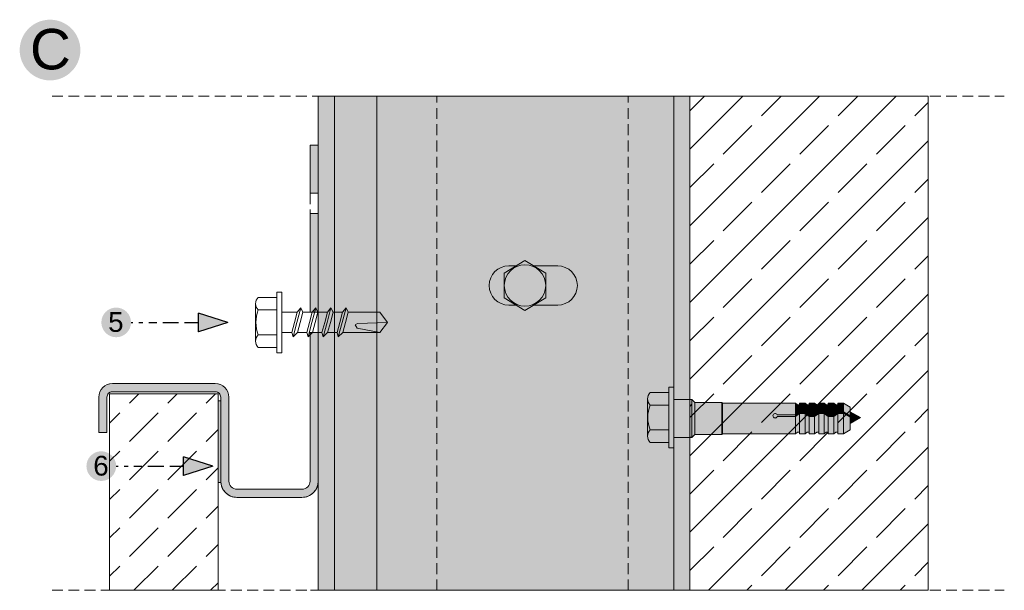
# Model space of a CAD drawing. Extents: x -106507 to -42801, y 48734 to 74234.
# Tile 64 of 69: x -47649 to -45832, y 69871 to 70924. Entities that reach past the tile are written whole.
import ezdxf

# ---------------------------------------------------------------- set-up
doc = ezdxf.new("R2010")
doc.units = 0
doc.header["$MEASUREMENT"] = 0
doc.linetypes.add('Hidden Line', pattern=[30, 20, -10])
for name, color, linetype, lineweight, true_color in [('2D - Ogólne_Pen_No__2', 7, 'Continuous', 15, 0x7f7f7f), ('2D - Ogólne_Pen_No__5', 7, 'Continuous', 25, 0x40a5ff), ('2D - Ogólne_Pen_No__82', 7, 'Continuous', 20, 0xaaaaaa), ('2D Drafting - General_Pen_No__102', 7, 'Continuous', 13, 0xcccccc), ('2D Drafting - General_Pen_No__141', 7, 'Continuous', 0, 0xe8e8e8), ('2D Drafting - General_Pen_No__2', 7, 'Continuous', 15, 0x7f7f7f), ('2D Drafting - General_Pen_No__5', 7, 'Continuous', 25, 0x40a5ff), ('2D Drafting - General_Pen_No__81', 7, 'Continuous', 20, 0x6a6a6a)]:
    doc.layers.add(name, color=color, linetype=linetype, lineweight=lineweight, true_color=true_color)
for name, color, linetype, lineweight in [('2D Drafting - General_Pen_No__1', 7, 'Continuous', 13), ('2D Drafting - General_Pen_No__121', 255, 'Continuous', 0), ('Opisy - Tekst_Pen_No__121', 255, 'Continuous', 0)]:
    doc.layers.add(name, color=color, linetype=linetype, lineweight=lineweight)
doc.styles.add('GENERATED_STYLE_4', font='arial.ttf')

msp = doc.modelspace()

# ---------------------------------------------------------------- hatches: boundary and pattern name
at = {"layer": '2D - Ogólne_Pen_No__5', "linetype": 'Continuous'}
for points in [[(-47649.29, 70867.55, 1), (-47537.28, 70867.55, 1)], [(-47498.59, 70364.95, 1), (-47443.82, 70364.95, 1)], [(-47526.07, 70099.75, 1), (-47471.3, 70099.75, 1)]]:
    msp.add_hatch(color=256, dxfattribs=at).paths.add_polyline_path(points, flags=0)
at = {"layer": '2D Drafting - General_Pen_No__102', "linetype": 'Continuous'}
for points in [[(-47113.26, 70603.22), (-47113.26, 70692.07), (-47098.26, 70692.07), (-47098.26, 70605.06), (-47098.26, 70603.22)], [(-47098.26, 70383.59), (-47113.26, 70383.59), (-47113.26, 70420.87), (-47113.26, 70565.95), (-47109.72, 70565.95), (-47099.33, 70565.95), (-47098.26, 70565.95)], [(-47478.26, 70252.07), (-47288.26, 70252.07, -0.4142136), (-47263.26, 70227.07), (-47263.26, 70072.07, 0.4142136), (-47248.26, 70057.07), (-47128.26, 70057.07, 0.4142136), (-47113.26, 70072.07), (-47113.26, 70346.31), (-47098.26, 70346.31), (-47098.26, 70072.07, -0.4142136), (-47128.26, 70042.07), (-47248.26, 70042.07, -0.4142136), (-47278.26, 70072.07), (-47278.26, 70227.07, 0.4142136), (-47288.26, 70237.07), (-47478.26, 70237.07, 0.4142136), (-47488.26, 70227.07), (-47488.26, 70220.53), (-47488.26, 70170.12), (-47488.26, 70162.07), (-47503.26, 70162.07), (-47503.26, 70227.07, -0.4142136)]]:
    msp.add_hatch(color=256, dxfattribs=at).paths.add_polyline_path(points, flags=0)
at = {"layer": '2D Drafting - General_Pen_No__121', "linetype": 'Continuous'}
for points in [[(-46451.53, 70212.38), (-46485.7, 70212.38, -0.4195601), (-46485.7, 70235.68), (-46451.53, 70235.68)], [(-46451.53, 70212.38), (-46485.7, 70212.38, -0.4195601), (-46485.7, 70235.68), (-46451.53, 70235.68)], [(-46442.21, 70189.47), (-46442.21, 70133.55), (-46451.53, 70133.55), (-46451.53, 70189.47), (-46451.53, 70245.38), (-46442.21, 70245.38)], [(-46442.21, 70189.47), (-46442.21, 70133.55), (-46451.53, 70133.55), (-46451.53, 70189.47), (-46451.53, 70245.38), (-46442.21, 70245.38)], [(-46489.97, 70189.47, 0.092424), (-46485.7, 70166.55, 0.201281), (-46490.59, 70154.9), (-46490.59, 70224.03, 0.201281), (-46485.7, 70212.38, 0.092424)], [(-46489.97, 70189.47, 0.092424), (-46485.7, 70166.55, 0.201281), (-46490.59, 70154.9), (-46490.59, 70224.03, 0.201281), (-46485.7, 70212.38, 0.092424)], [(-46412.21, 70152.79), (-46442.21, 70152.79), (-46442.21, 70189.47), (-46442.21, 70222.46), (-46412.21, 70222.46), (-46412.21, 70185.59)], [(-46442.21, 70152.79), (-46442.21, 70189.47), (-46442.21, 70222.46), (-46412.21, 70222.46), (-46412.21, 70186.54), (-46412.21, 70152.79)], [(-46412.21, 70152.79), (-46442.21, 70152.79), (-46442.21, 70189.47), (-46442.21, 70222.46), (-46412.21, 70222.46), (-46412.21, 70185.59)], [(-46442.21, 70152.79), (-46442.21, 70189.47), (-46442.21, 70222.46), (-46412.21, 70222.46), (-46412.21, 70186.54), (-46412.21, 70152.79)], [(-46412.21, 70152.89), (-46412.21, 70185.59), (-46412.21, 70222.46), (-46408.69, 70222.46), (-46408.69, 70152.89)], [(-46408.69, 70152.89), (-46408.69, 70222.46), (-46408.52, 70222.46), (-46403.11, 70217.05), (-46403.11, 70158.3), (-46408.52, 70152.89)], [(-46408.69, 70152.89), (-46408.69, 70222.46), (-46408.52, 70222.46), (-46403.11, 70217.05), (-46403.11, 70158.3), (-46408.52, 70152.89)], [(-46451.53, 70166.55), (-46485.7, 70166.55, -0.092424), (-46489.97, 70189.47, -0.092424), (-46485.7, 70212.38), (-46451.53, 70212.38), (-46451.53, 70189.47)], [(-46451.53, 70166.55), (-46485.7, 70166.55, -0.092424), (-46489.97, 70189.47, -0.092424), (-46485.7, 70212.38), (-46451.53, 70212.38), (-46451.53, 70189.47)], [(-46412.21, 70152.89), (-46412.21, 70185.59), (-46412.21, 70209.94), (-46408.69, 70214.31), (-46408.69, 70152.89)], [(-46403.11, 70158.2), (-46403.11, 70217.05), (-46353.36, 70217.05), (-46353.36, 70158.2)], [(-46403.11, 70158.2), (-46403.11, 70217.05), (-46353.36, 70217.05), (-46353.36, 70158.2)], [(-46353.36, 70158.2), (-46353.36, 70217.05), (-46352.12, 70215.8), (-46352.12, 70159.45)], [(-46353.36, 70158.2), (-46353.36, 70217.05), (-46352.12, 70215.8), (-46352.12, 70159.45)], [(-46352.12, 70159.45), (-46352.12, 70215.8), (-46217.7, 70215.8), (-46217.7, 70194.15), (-46251.01, 70194.15, 5.4750432), (-46251.01, 70191.19), (-46217.7, 70191.19), (-46217.7, 70159.45)], [(-46352.12, 70159.45), (-46352.12, 70215.8), (-46217.7, 70215.8), (-46217.7, 70194.15), (-46251.01, 70194.15, 5.4750432), (-46251.01, 70191.19), (-46217.7, 70191.19), (-46217.7, 70159.45)], [(-46210.26, 70212.84), (-46210.26, 70199.89), (-46217.7, 70194.15), (-46217.7, 70215.8), (-46213.96, 70212.84)], [(-46210.26, 70212.84), (-46210.26, 70199.89), (-46217.7, 70194.15), (-46217.7, 70215.8), (-46213.96, 70212.84)], [(-46217.7, 70194.15), (-46210.26, 70199.89), (-46210.26, 70196.93), (-46217.7, 70191.19)], [(-46217.7, 70194.15), (-46210.26, 70199.89), (-46210.26, 70196.93), (-46217.7, 70191.19)], [(-46199.9, 70215.8), (-46199.9, 70199.89), (-46210.26, 70199.89), (-46210.26, 70215.8)], [(-46199.9, 70215.8), (-46199.9, 70199.89), (-46210.26, 70199.89), (-46210.26, 70215.8)], [(-46210.26, 70199.89), (-46199.9, 70199.89), (-46199.9, 70196.93), (-46210.26, 70196.93)], [(-46210.26, 70199.89), (-46199.9, 70199.89), (-46199.9, 70196.93), (-46210.26, 70196.93)], [(-46192.46, 70212.84), (-46192.46, 70194.15), (-46199.9, 70199.89), (-46199.9, 70215.8), (-46196.16, 70212.84)], [(-46192.46, 70212.84), (-46192.46, 70194.15), (-46199.9, 70199.89), (-46199.9, 70215.8), (-46196.16, 70212.84)], [(-46192.46, 70191.19), (-46199.9, 70196.93), (-46199.9, 70199.89), (-46192.46, 70194.15)], [(-46192.46, 70191.19), (-46199.9, 70196.93), (-46199.9, 70199.89), (-46192.46, 70194.15)], [(-46182.11, 70215.8), (-46182.11, 70194.15), (-46192.46, 70194.15), (-46192.46, 70215.8)], [(-46182.11, 70215.8), (-46182.11, 70194.15), (-46192.46, 70194.15), (-46192.46, 70215.8)], [(-46182.11, 70194.15), (-46182.11, 70215.8), (-46178.36, 70212.84), (-46174.66, 70212.84), (-46174.66, 70199.89)], [(-46182.11, 70194.15), (-46182.11, 70215.8), (-46178.36, 70212.84), (-46174.66, 70212.84), (-46174.66, 70199.89)], [(-46174.66, 70196.93), (-46182.11, 70191.19), (-46182.11, 70194.15), (-46174.66, 70199.89)], [(-46174.66, 70196.93), (-46182.11, 70191.19), (-46182.11, 70194.15), (-46174.66, 70199.89)], [(-46164.31, 70215.8), (-46164.31, 70199.89), (-46174.66, 70199.89), (-46174.66, 70215.8)], [(-46164.31, 70215.8), (-46164.31, 70199.89), (-46174.66, 70199.89), (-46174.66, 70215.8)], [(-46164.31, 70196.93), (-46174.66, 70196.93), (-46174.66, 70199.89), (-46164.31, 70199.89)], [(-46164.31, 70196.93), (-46174.66, 70196.93), (-46174.66, 70199.89), (-46164.31, 70199.89)], [(-46156.87, 70212.84), (-46156.87, 70194.15), (-46164.31, 70199.89), (-46164.31, 70215.8), (-46160.57, 70212.84)], [(-46156.87, 70212.84), (-46156.87, 70194.15), (-46164.31, 70199.89), (-46164.31, 70215.8), (-46160.57, 70212.84)], [(-46156.87, 70191.19), (-46164.31, 70196.93), (-46164.31, 70199.89), (-46156.87, 70194.15)], [(-46156.87, 70191.19), (-46164.31, 70196.93), (-46164.31, 70199.89), (-46156.87, 70194.15)], [(-46146.51, 70215.8), (-46146.51, 70194.15), (-46156.87, 70194.15), (-46156.87, 70215.8)], [(-46146.51, 70215.8), (-46146.51, 70194.15), (-46156.87, 70194.15), (-46156.87, 70215.8)], [(-46139.07, 70212.84), (-46139.07, 70199.89), (-46146.51, 70194.15), (-46146.51, 70215.8), (-46142.77, 70212.84)], [(-46139.07, 70212.84), (-46139.07, 70199.89), (-46146.51, 70194.15), (-46146.51, 70215.8), (-46142.77, 70212.84)], [(-46146.51, 70194.15), (-46139.07, 70199.89), (-46139.07, 70196.93), (-46146.51, 70191.19)], [(-46146.51, 70194.15), (-46139.07, 70199.89), (-46139.07, 70196.93), (-46146.51, 70191.19)], [(-46139.07, 70199.89), (-46139.07, 70215.8), (-46128.72, 70215.8), (-46128.72, 70199.89)], [(-46139.07, 70199.89), (-46139.07, 70215.8), (-46128.72, 70215.8), (-46128.72, 70199.89)], [(-46139.07, 70199.89), (-46128.72, 70199.89), (-46128.72, 70196.93), (-46139.07, 70196.93)], [(-46139.07, 70199.89), (-46128.72, 70199.89), (-46128.72, 70196.93), (-46139.07, 70196.93)], [(-46116.33, 70192.74), (-46128.72, 70199.89), (-46128.72, 70215.8), (-46116.33, 70208.65)], [(-46116.33, 70192.74), (-46128.72, 70199.89), (-46128.72, 70215.8), (-46116.33, 70208.65)], [(-46116.33, 70189.79), (-46128.72, 70196.93), (-46128.72, 70199.89), (-46116.33, 70192.74)], [(-46116.33, 70189.79), (-46128.72, 70196.93), (-46128.72, 70199.89), (-46116.33, 70192.74)], [(-46097.61, 70189.37), (-46116.33, 70178.56), (-46116.33, 70200.18)], [(-46097.61, 70189.37), (-46116.33, 70178.56), (-46116.33, 70200.18)], [(-46217.7, 70191.19), (-46251.01, 70191.19, -5.4750432), (-46251.01, 70194.15), (-46217.7, 70194.15)], [(-46217.7, 70191.19), (-46251.01, 70191.19, -5.4750432), (-46251.01, 70194.15), (-46217.7, 70194.15)], [(-46210.26, 70162.41), (-46213.96, 70162.41), (-46217.7, 70159.45), (-46217.7, 70191.19), (-46210.26, 70196.93)], [(-46210.26, 70162.41), (-46213.96, 70162.41), (-46217.7, 70159.45), (-46217.7, 70191.19), (-46210.26, 70196.93)], [(-46210.26, 70159.45), (-46210.26, 70196.93), (-46199.9, 70196.93), (-46199.9, 70159.45)], [(-46210.26, 70159.45), (-46210.26, 70196.93), (-46199.9, 70196.93), (-46199.9, 70159.45)], [(-46192.46, 70162.41), (-46196.16, 70162.41), (-46199.9, 70159.45), (-46199.9, 70196.93), (-46192.46, 70191.19)], [(-46192.46, 70162.41), (-46196.16, 70162.41), (-46199.9, 70159.45), (-46199.9, 70196.93), (-46192.46, 70191.19)], [(-46192.46, 70194.15), (-46182.11, 70194.15), (-46182.11, 70191.19), (-46192.46, 70191.19)], [(-46192.46, 70194.15), (-46182.11, 70194.15), (-46182.11, 70191.19), (-46192.46, 70191.19)], [(-46192.46, 70159.45), (-46192.46, 70191.19), (-46182.11, 70191.19), (-46182.11, 70159.45)], [(-46192.46, 70159.45), (-46192.46, 70191.19), (-46182.11, 70191.19), (-46182.11, 70159.45)], [(-46174.66, 70162.41), (-46178.36, 70162.41), (-46182.11, 70159.45), (-46182.11, 70191.19), (-46174.66, 70196.93)], [(-46174.66, 70162.41), (-46178.36, 70162.41), (-46182.11, 70159.45), (-46182.11, 70191.19), (-46174.66, 70196.93)], [(-46164.31, 70159.45), (-46174.66, 70159.45), (-46174.66, 70196.93), (-46164.31, 70196.93)], [(-46164.31, 70159.45), (-46174.66, 70159.45), (-46174.66, 70196.93), (-46164.31, 70196.93)], [(-46156.87, 70162.41), (-46160.57, 70162.41), (-46164.31, 70159.45), (-46164.31, 70196.93), (-46156.87, 70191.19)], [(-46156.87, 70162.41), (-46160.57, 70162.41), (-46164.31, 70159.45), (-46164.31, 70196.93), (-46156.87, 70191.19)], [(-46156.87, 70194.15), (-46146.51, 70194.15), (-46146.51, 70191.19), (-46156.87, 70191.19)], [(-46156.87, 70194.15), (-46146.51, 70194.15), (-46146.51, 70191.19), (-46156.87, 70191.19)], [(-46146.51, 70159.45), (-46156.87, 70159.45), (-46156.87, 70191.19), (-46146.51, 70191.19)], [(-46146.51, 70159.45), (-46156.87, 70159.45), (-46156.87, 70191.19), (-46146.51, 70191.19)], [(-46139.07, 70162.41), (-46142.77, 70162.41), (-46146.51, 70159.45), (-46146.51, 70191.19), (-46139.07, 70196.93)], [(-46139.07, 70162.41), (-46142.77, 70162.41), (-46146.51, 70159.45), (-46146.51, 70191.19), (-46139.07, 70196.93)], [(-46139.07, 70159.45), (-46139.07, 70196.93), (-46128.72, 70196.93), (-46128.72, 70159.45)], [(-46139.07, 70159.45), (-46139.07, 70196.93), (-46128.72, 70196.93), (-46128.72, 70159.45)], [(-46116.33, 70166.6), (-46128.72, 70159.45), (-46128.72, 70196.93), (-46116.33, 70189.79)], [(-46116.33, 70166.6), (-46128.72, 70159.45), (-46128.72, 70196.93), (-46116.33, 70189.79)], [(-46451.53, 70143.25), (-46485.7, 70143.25, -0.4195601), (-46485.7, 70166.55), (-46451.53, 70166.55)], [(-46451.53, 70143.25), (-46485.7, 70143.25, -0.4195601), (-46485.7, 70166.55), (-46451.53, 70166.55)]]:
    msp.add_hatch(color=256, dxfattribs=at).paths.add_polyline_path(points, flags=0)
at = {"layer": '2D Drafting - General_Pen_No__141', "linetype": 'Continuous'}
msp.add_hatch(color=256, dxfattribs=at).paths.add_polyline_path([(-47098.26, 69870.59), (-46412.21, 69870.59), (-46412.21, 70782.5), (-47098.26, 70782.5)], flags=0)
at = {"layer": '2D Drafting - General_Pen_No__5', "linetype": 'Continuous'}
for points in [[(-47319.33, 70382.23), (-47319.33, 70347.68), (-47265.23, 70364.95)], [(-47346.81, 70117.03), (-47346.81, 70082.47), (-47292.71, 70099.75)]]:
    msp.add_hatch(color=256, dxfattribs=at).paths.add_polyline_path(points, flags=0)
at = {"layer": '2D Drafting - General_Pen_No__81', "linetype": 'Continuous'}
h = msp.add_hatch(dxfattribs=at)
h.set_pattern_fill('Solid___Dashed', color=256, style=0, pattern_type=2)
h.set_pattern_definition([(45, (0, 0), (-70.71068, 70.71068), []), (45, (-35.36, 35.36), (-70.71068, 70.71068), [75, -25])])
h.paths.add_polyline_path([(-46412.21, 70782.5), (-46412.21, 69870.59), (-45972.46, 69870.59), (-45972.46, 70447.3), (-45972.46, 70782.5)], flags=0)
h = msp.add_hatch(dxfattribs=at)
h.set_pattern_fill('Beton', color=256, style=0, pattern_type=2)
h.set_pattern_definition([(45, (0, 0), (-70.71068, 70.71068), [75, -25]), (45, (7e-15, 70.71), (-70.71068, 70.71068), [75, -25])])
h.paths.add_polyline_path([(-47483.26, 70233.34), (-47283.26, 70233.34), (-47283.26, 69870.59), (-47483.26, 69870.59)], flags=0)
msp.add_hatch(color=256, dxfattribs=at).paths.add_polyline_path([(-47283.17, 70069.48), (-47278.26, 70069.48), (-47278.26, 70220.53), (-47283.17, 70220.53)], flags=0)

# ---------------------------------------------------------------- linework, layer by layer
at = {"layer": '2D - Ogólne_Pen_No__2', "linetype": 'Continuous'}
for p, q in [((-46408.52, 70222.46), (-46412.21, 70222.46)), ((-46408.52, 70222.46), (-46412.21, 70222.46)), ((-46403.11, 70217.05), (-46408.52, 70222.46)), ((-46403.11, 70217.05), (-46408.52, 70222.46)), ((-46353.36, 70217.05), (-46403.11, 70217.05)), ((-46403.11, 70217.05), (-46403.11, 70158.2)), ((-46353.36, 70217.05), (-46403.11, 70217.05)), ((-46403.11, 70217.05), (-46403.11, 70158.2)), ((-46352.12, 70215.8), (-46353.36, 70217.05)), ((-46353.36, 70217.05), (-46353.36, 70158.2)), ((-46352.12, 70215.8), (-46353.36, 70217.05)), ((-46353.36, 70217.05), (-46353.36, 70158.2)), ((-46217.7, 70215.8), (-46352.12, 70215.8)), ((-46352.12, 70159.45), (-46352.12, 70215.8)), ((-46217.7, 70215.8), (-46352.12, 70215.8)), ((-46352.12, 70159.45), (-46352.12, 70215.8)), ((-46213.96, 70212.84), (-46217.7, 70215.8)), ((-46217.7, 70215.8), (-46217.7, 70159.45)), ((-46213.96, 70212.84), (-46217.7, 70215.8)), ((-46217.7, 70215.8), (-46217.7, 70159.45)), ((-46210.26, 70199.89), (-46217.7, 70194.15)), ((-46210.26, 70199.89), (-46217.7, 70194.15)), ((-46210.26, 70212.84), (-46213.96, 70212.84)), ((-46210.26, 70212.84), (-46213.96, 70212.84)), ((-46210.26, 70215.8), (-46210.26, 70212.84)), ((-46199.9, 70215.8), (-46210.26, 70215.8)), ((-46210.26, 70215.8), (-46210.26, 70159.45)), ((-46210.26, 70215.8), (-46210.26, 70212.84)), ((-46199.9, 70215.8), (-46210.26, 70215.8)), ((-46210.26, 70215.8), (-46210.26, 70159.45)), ((-46199.9, 70199.89), (-46210.26, 70199.89)), ((-46199.9, 70199.89), (-46210.26, 70199.89)), ((-46196.16, 70212.84), (-46199.9, 70215.8)), ((-46199.9, 70215.8), (-46199.9, 70159.45)), ((-46196.16, 70212.84), (-46199.9, 70215.8)), ((-46199.9, 70215.8), (-46199.9, 70159.45)), ((-46192.46, 70194.15), (-46199.9, 70199.89)), ((-46192.46, 70194.15), (-46199.9, 70199.89)), ((-46192.46, 70212.84), (-46196.16, 70212.84)), ((-46192.46, 70212.84), (-46196.16, 70212.84)), ((-46192.46, 70215.8), (-46192.46, 70212.84)), ((-46182.11, 70215.8), (-46192.46, 70215.8)), ((-46192.46, 70215.8), (-46192.46, 70159.45)), ((-46192.46, 70215.8), (-46192.46, 70212.84)), ((-46182.11, 70215.8), (-46192.46, 70215.8)), ((-46192.46, 70215.8), (-46192.46, 70159.45)), ((-46178.36, 70212.84), (-46182.11, 70215.8)), ((-46182.11, 70215.8), (-46182.11, 70159.45)), ((-46178.36, 70212.84), (-46182.11, 70215.8)), ((-46182.11, 70215.8), (-46182.11, 70159.45)), ((-46174.66, 70199.89), (-46182.11, 70194.15)), ((-46174.66, 70199.89), (-46182.11, 70194.15)), ((-46174.66, 70212.84), (-46178.36, 70212.84)), ((-46174.66, 70212.84), (-46178.36, 70212.84)), ((-46174.66, 70215.8), (-46174.66, 70212.84)), ((-46164.31, 70215.8), (-46174.66, 70215.8)), ((-46174.66, 70215.8), (-46174.66, 70159.45)), ((-46174.66, 70215.8), (-46174.66, 70212.84)), ((-46164.31, 70215.8), (-46174.66, 70215.8)), ((-46174.66, 70215.8), (-46174.66, 70159.45)), ((-46164.31, 70199.89), (-46174.66, 70199.89)), ((-46164.31, 70199.89), (-46174.66, 70199.89)), ((-46160.57, 70212.84), (-46164.31, 70215.8)), ((-46164.31, 70215.8), (-46164.31, 70159.45)), ((-46160.57, 70212.84), (-46164.31, 70215.8)), ((-46164.31, 70215.8), (-46164.31, 70159.45)), ((-46156.87, 70194.15), (-46164.31, 70199.89)), ((-46156.87, 70194.15), (-46164.31, 70199.89)), ((-46156.87, 70212.84), (-46160.57, 70212.84)), ((-46156.87, 70212.84), (-46160.57, 70212.84)), ((-46156.87, 70215.8), (-46156.87, 70212.84)), ((-46146.51, 70215.8), (-46156.87, 70215.8)), ((-46156.87, 70215.8), (-46156.87, 70159.45)), ((-46156.87, 70215.8), (-46156.87, 70212.84)), ((-46146.51, 70215.8), (-46156.87, 70215.8)), ((-46156.87, 70215.8), (-46156.87, 70159.45)), ((-46142.77, 70212.84), (-46146.51, 70215.8)), ((-46146.51, 70215.8), (-46146.51, 70159.45)), ((-46142.77, 70212.84), (-46146.51, 70215.8)), ((-46146.51, 70215.8), (-46146.51, 70159.45)), ((-46139.07, 70199.89), (-46146.51, 70194.15)), ((-46139.07, 70199.89), (-46146.51, 70194.15)), ((-46139.07, 70212.84), (-46142.77, 70212.84)), ((-46139.07, 70212.84), (-46142.77, 70212.84)), ((-46139.07, 70215.8), (-46139.07, 70159.45)), ((-46128.72, 70215.8), (-46139.07, 70215.8)), ((-46139.07, 70215.8), (-46139.07, 70159.45)), ((-46128.72, 70215.8), (-46139.07, 70215.8)), ((-46128.72, 70199.89), (-46139.07, 70199.89)), ((-46128.72, 70199.89), (-46139.07, 70199.89)), ((-46116.33, 70208.65), (-46128.72, 70215.8)), ((-46128.72, 70215.8), (-46128.72, 70159.45)), ((-46116.33, 70208.65), (-46128.72, 70215.8)), ((-46128.72, 70215.8), (-46128.72, 70159.45)), ((-46116.33, 70192.74), (-46128.72, 70199.89)), ((-46116.33, 70192.74), (-46128.72, 70199.89)), ((-46116.33, 70208.65), (-46116.33, 70166.6)), ((-46116.33, 70208.65), (-46116.33, 70166.6)), ((-46116.33, 70200.18), (-46097.61, 70189.37)), ((-46116.33, 70200.18), (-46097.61, 70189.37)), ((-46412.21, 70152.89), (-46412.21, 70186.64)), ((-46412.21, 70152.89), (-46412.21, 70186.64)), ((-46217.7, 70194.15), (-46251.01, 70194.15)), ((-46217.7, 70194.15), (-46251.01, 70194.15)), ((-46217.7, 70191.19), (-46251.01, 70191.19)), ((-46217.7, 70191.19), (-46251.01, 70191.19)), ((-46210.26, 70196.93), (-46217.7, 70191.19)), ((-46210.26, 70196.93), (-46217.7, 70191.19)), ((-46199.9, 70196.93), (-46210.26, 70196.93)), ((-46199.9, 70196.93), (-46210.26, 70196.93)), ((-46192.46, 70191.19), (-46199.9, 70196.93)), ((-46192.46, 70191.19), (-46199.9, 70196.93)), ((-46182.11, 70194.15), (-46192.46, 70194.15)), ((-46182.11, 70194.15), (-46192.46, 70194.15)), ((-46182.11, 70191.19), (-46192.46, 70191.19)), ((-46182.11, 70191.19), (-46192.46, 70191.19)), ((-46174.66, 70196.93), (-46182.11, 70191.19)), ((-46174.66, 70196.93), (-46182.11, 70191.19)), ((-46164.31, 70196.93), (-46174.66, 70196.93)), ((-46164.31, 70196.93), (-46174.66, 70196.93)), ((-46156.87, 70191.19), (-46164.31, 70196.93)), ((-46156.87, 70191.19), (-46164.31, 70196.93)), ((-46146.51, 70194.15), (-46156.87, 70194.15)), ((-46146.51, 70194.15), (-46156.87, 70194.15)), ((-46146.51, 70191.19), (-46156.87, 70191.19)), ((-46146.51, 70191.19), (-46156.87, 70191.19)), ((-46139.07, 70196.93), (-46146.51, 70191.19)), ((-46139.07, 70196.93), (-46146.51, 70191.19)), ((-46128.72, 70196.93), (-46139.07, 70196.93)), ((-46128.72, 70196.93), (-46139.07, 70196.93)), ((-46116.33, 70189.79), (-46128.72, 70196.93)), ((-46116.33, 70189.79), (-46128.72, 70196.93)), ((-46116.33, 70178.56), (-46097.61, 70189.37)), ((-46116.33, 70178.56), (-46097.61, 70189.37)), ((-46116.33, 70166.6), (-46128.72, 70159.45)), ((-46116.33, 70166.6), (-46128.72, 70159.45)), ((-46408.52, 70152.89), (-46412.21, 70152.89)), ((-46408.52, 70152.89), (-46412.21, 70152.89)), ((-46408.52, 70152.79), (-46412.21, 70152.79)), ((-46408.52, 70152.79), (-46412.21, 70152.79)), ((-46403.11, 70158.3), (-46408.52, 70152.89)), ((-46403.11, 70158.3), (-46408.52, 70152.89)), ((-46403.11, 70158.2), (-46408.52, 70152.79)), ((-46403.11, 70158.2), (-46408.52, 70152.79)), ((-46353.36, 70158.2), (-46403.11, 70158.2)), ((-46353.36, 70158.2), (-46403.11, 70158.2)), ((-46352.12, 70159.45), (-46353.36, 70158.2)), ((-46352.12, 70159.45), (-46353.36, 70158.2)), ((-46217.7, 70159.45), (-46352.12, 70159.45)), ((-46217.7, 70159.45), (-46352.12, 70159.45)), ((-46213.96, 70162.41), (-46217.7, 70159.45)), ((-46213.96, 70162.41), (-46217.7, 70159.45)), ((-46210.26, 70162.41), (-46213.96, 70162.41)), ((-46210.26, 70162.41), (-46213.96, 70162.41)), ((-46210.26, 70159.45), (-46210.26, 70162.41)), ((-46210.26, 70159.45), (-46210.26, 70162.41)), ((-46199.9, 70159.45), (-46210.26, 70159.45)), ((-46199.9, 70159.45), (-46210.26, 70159.45)), ((-46196.16, 70162.41), (-46199.9, 70159.45)), ((-46196.16, 70162.41), (-46199.9, 70159.45)), ((-46192.46, 70162.41), (-46196.16, 70162.41)), ((-46192.46, 70162.41), (-46196.16, 70162.41)), ((-46192.46, 70159.45), (-46192.46, 70162.41)), ((-46192.46, 70159.45), (-46192.46, 70162.41)), ((-46182.11, 70159.45), (-46192.46, 70159.45)), ((-46182.11, 70159.45), (-46192.46, 70159.45)), ((-46178.36, 70162.41), (-46182.11, 70159.45)), ((-46178.36, 70162.41), (-46182.11, 70159.45)), ((-46174.66, 70162.41), (-46178.36, 70162.41)), ((-46174.66, 70162.41), (-46178.36, 70162.41)), ((-46174.66, 70159.45), (-46174.66, 70162.41)), ((-46174.66, 70159.45), (-46174.66, 70162.41)), ((-46164.31, 70159.45), (-46174.66, 70159.45)), ((-46164.31, 70159.45), (-46174.66, 70159.45)), ((-46160.57, 70162.41), (-46164.31, 70159.45)), ((-46160.57, 70162.41), (-46164.31, 70159.45)), ((-46156.87, 70162.41), (-46160.57, 70162.41)), ((-46156.87, 70162.41), (-46160.57, 70162.41)), ((-46156.87, 70159.45), (-46156.87, 70162.41)), ((-46156.87, 70159.45), (-46156.87, 70162.41)), ((-46146.51, 70159.45), (-46156.87, 70159.45)), ((-46146.51, 70159.45), (-46156.87, 70159.45)), ((-46142.77, 70162.41), (-46146.51, 70159.45)), ((-46142.77, 70162.41), (-46146.51, 70159.45)), ((-46139.07, 70162.41), (-46142.77, 70162.41)), ((-46139.07, 70162.41), (-46142.77, 70162.41)), ((-46128.72, 70159.45), (-46139.07, 70159.45)), ((-46128.72, 70159.45), (-46139.07, 70159.45))]:
    msp.add_line(p, q, dxfattribs=at)
at = {"layer": '2D - Ogólne_Pen_No__5', "linetype": 'Continuous'}
for p, q in [((-47265.23, 70364.95), (-47319.33, 70382.23)), ((-47319.33, 70347.68), (-47319.33, 70382.23)), ((-47443.82, 70364.95), (-47440.17, 70364.95)), ((-47429.19, 70364.95), (-47421.87, 70364.95)), ((-47410.89, 70364.95), (-47396.25, 70364.95)), ((-47385.27, 70364.95), (-47355.99, 70364.95)), ((-47345.01, 70364.95), (-47319.33, 70364.95)), ((-47265.23, 70364.95), (-47319.33, 70347.68)), ((-47292.71, 70099.75), (-47346.81, 70117.03)), ((-47346.81, 70082.47), (-47346.81, 70117.03)), ((-47471.3, 70099.75), (-47467.64, 70099.75)), ((-47456.66, 70099.75), (-47449.34, 70099.75)), ((-47438.37, 70099.75), (-47423.73, 70099.75)), ((-47412.75, 70099.75), (-47383.47, 70099.75)), ((-47372.49, 70099.75), (-47346.81, 70099.75)), ((-47292.71, 70099.75), (-47346.81, 70082.47))]:
    msp.add_line(p, q, dxfattribs=at)
at = {"layer": '2D - Ogólne_Pen_No__82', "linetype": 'Continuous'}
msp.add_arc((-46254.92, 70192.67), 4.18, 20.70161, 339.29839, dxfattribs=at)
msp.add_arc((-46254.92, 70192.67), 4.18, 20.70161, 339.29839, dxfattribs=at)
at = {"layer": '2D Drafting - General_Pen_No__1', "linetype": 'Continuous', "flags": 128}
for points in [[(-47319.33, 70382.23), (-47319.33, 70347.68), (-47265.23, 70364.95)], [(-47346.81, 70117.03), (-47346.81, 70082.47), (-47292.71, 70099.75)]]:
    msp.add_lwpolyline(points, close=True, dxfattribs=at)
at = {"layer": '2D Drafting - General_Pen_No__2', "linetype": 'Hidden Line'}
for p, q in [((-47589.41, 70782.5), (-45832.07, 70782.5)), ((-46879.2, 69870.59), (-46879.2, 70782.5)), ((-46526.48, 69870.59), (-46526.48, 70782.5)), ((-47113.26, 70603.22), (-47113.26, 70565.95)), ((-47589.41, 69870.59), (-45832.07, 69870.59))]:
    msp.add_line(p, q, dxfattribs=at)
at = {"layer": '2D Drafting - General_Pen_No__2', "linetype": 'Continuous'}
for p, q in [((-47098.26, 69870.59), (-47098.26, 70782.5)), ((-47068.26, 69870.59), (-47068.26, 70782.5)), ((-46989.93, 69870.59), (-46989.93, 70782.5)), ((-46795.24, 70782.5), (-46612.21, 70782.5)), ((-46442.21, 69870.59), (-46442.21, 70782.5)), ((-46412.21, 69870.59), (-46412.21, 70782.5)), ((-45972.46, 69870.59), (-45972.46, 70782.5)), ((-47098.26, 70692.07), (-47113.26, 70692.07)), ((-47098.26, 70692.07), (-47098.26, 70072.07)), ((-46754.86, 70456.12), (-46716.69, 70479.12)), ((-46678.53, 70456.12), (-46716.69, 70479.12)), ((-46754.86, 70456.12), (-46754.86, 70410.12)), ((-46732.8, 70469.41), (-46746.55, 70469.41)), ((-46656.38, 70469.41), (-46700.58, 70469.41)), ((-46678.53, 70456.12), (-46678.53, 70410.12)), ((-47174.89, 70364.95), (-47174.89, 70420.87)), ((-47174.89, 70420.87), (-47165.57, 70420.87)), ((-47165.57, 70420.87), (-47165.57, 70364.95)), ((-47213.95, 70330.39), (-47213.95, 70399.52)), ((-47209.06, 70411.17), (-47174.89, 70411.17)), ((-46754.86, 70410.12), (-46716.69, 70387.12)), ((-46678.53, 70410.12), (-46716.69, 70387.12)), ((-47209.06, 70387.87), (-47174.89, 70387.87)), ((-47165.57, 70383.59), (-47137.05, 70383.59)), ((-47137.05, 70383.59), (-47142.04, 70364.95)), ((-47130.46, 70391.79), (-47137.65, 70364.95)), ((-47130.46, 70391.79), (-47137.05, 70383.59)), ((-47126.65, 70383.59), (-47131.64, 70364.95)), ((-47126.65, 70383.59), (-47130.46, 70391.79)), ((-47126.65, 70383.59), (-47109.21, 70383.59)), ((-47109.21, 70383.59), (-47114.2, 70364.95)), ((-47102.61, 70391.79), (-47109.81, 70364.95)), ((-47102.61, 70391.79), (-47109.21, 70383.59)), ((-47098.81, 70383.59), (-47103.8, 70364.95)), ((-47098.81, 70383.59), (-47102.61, 70391.79)), ((-47098.81, 70383.59), (-47081.37, 70383.59)), ((-47081.37, 70383.59), (-47086.36, 70364.95)), ((-47074.77, 70391.79), (-47081.97, 70364.95)), ((-47074.77, 70391.79), (-47081.37, 70383.59)), ((-47070.97, 70383.59), (-47075.96, 70364.95)), ((-47070.97, 70383.59), (-47074.77, 70391.79)), ((-47070.97, 70383.59), (-47053.52, 70383.59)), ((-47053.52, 70383.59), (-47058.52, 70364.95)), ((-47046.93, 70391.79), (-47054.12, 70364.95)), ((-47046.93, 70391.79), (-47053.52, 70383.59)), ((-47043.13, 70383.59), (-47048.12, 70364.95)), ((-47043.13, 70383.59), (-47046.93, 70391.79)), ((-47043.13, 70383.59), (-46984.61, 70383.59)), ((-46984.61, 70383.59), (-46970.63, 70364.95)), ((-46746.55, 70396.82), (-46732.8, 70396.82)), ((-46700.58, 70396.82), (-46656.38, 70396.82)), ((-47174.89, 70364.95), (-47174.89, 70309.04)), ((-47165.57, 70309.04), (-47165.57, 70364.95)), ((-47147.04, 70346.31), (-47142.04, 70364.95)), ((-47144.84, 70338.11), (-47137.65, 70364.95)), ((-47136.64, 70346.31), (-47131.64, 70364.95)), ((-47119.2, 70346.31), (-47114.2, 70364.95)), ((-47117, 70338.11), (-47109.81, 70364.95)), ((-47108.8, 70346.31), (-47103.8, 70364.95)), ((-47091.35, 70346.31), (-47086.36, 70364.95)), ((-47089.16, 70338.11), (-47081.97, 70364.95)), ((-47080.96, 70346.31), (-47075.96, 70364.95)), ((-47063.51, 70346.31), (-47058.52, 70364.95)), ((-47061.32, 70338.11), (-47054.12, 70364.95)), ((-47053.12, 70346.31), (-47048.12, 70364.95)), ((-47030.43, 70360.52), (-47025.58, 70363.22)), ((-47025.58, 70363.22), (-46970.63, 70364.95)), ((-46984.61, 70346.31), (-46970.63, 70364.95)), ((-47165.57, 70346.31), (-47147.04, 70346.31)), ((-47147.04, 70346.31), (-47144.84, 70338.11)), ((-47144.84, 70338.11), (-47136.64, 70346.31)), ((-47136.64, 70346.31), (-47119.2, 70346.31)), ((-47119.2, 70346.31), (-47117, 70338.11)), ((-47117, 70338.11), (-47108.8, 70346.31)), ((-47108.8, 70346.31), (-47091.35, 70346.31)), ((-47091.35, 70346.31), (-47089.16, 70338.11)), ((-47089.16, 70338.11), (-47080.96, 70346.31)), ((-47080.96, 70346.31), (-47063.51, 70346.31)), ((-47063.51, 70346.31), (-47061.32, 70338.11)), ((-47061.32, 70338.11), (-47053.12, 70346.31)), ((-47053.12, 70346.31), (-46984.61, 70346.31)), ((-47026.66, 70354.32), (-47030.43, 70360.52)), ((-46984.61, 70346.31), (-47026.66, 70354.32)), ((-47209.06, 70342.04), (-47174.89, 70342.04)), ((-47209.06, 70318.74), (-47174.89, 70318.74)), ((-47174.89, 70309.04), (-47165.57, 70309.04)), ((-47288.26, 70252.07), (-47478.26, 70252.07)), ((-47288.26, 70252.07), (-47478.26, 70252.07)), ((-47288.26, 70237.07), (-47478.26, 70237.07)), ((-46485.7, 70235.68), (-46451.53, 70235.68)), ((-46485.7, 70235.68), (-46451.53, 70235.68)), ((-46451.53, 70189.47), (-46451.53, 70245.38)), ((-46451.53, 70245.38), (-46442.21, 70245.38)), ((-46451.53, 70189.47), (-46451.53, 70245.38)), ((-46451.53, 70245.38), (-46442.21, 70245.38)), ((-46442.21, 70245.38), (-46442.21, 70189.47)), ((-46442.21, 70245.38), (-46442.21, 70189.47)), ((-47503.26, 70162.07), (-47503.26, 70227.07)), ((-47488.26, 70162.07), (-47488.26, 70227.07)), ((-47278.26, 70072.07), (-47278.26, 70227.07)), ((-47263.26, 70072.07), (-47263.26, 70227.07)), ((-46490.59, 70154.9), (-46490.59, 70224.03)), ((-46490.59, 70154.9), (-46490.59, 70224.03)), ((-46442.21, 70222.46), (-46412.21, 70222.46)), ((-46442.21, 70222.46), (-46412.21, 70222.46)), ((-46485.7, 70212.38), (-46451.53, 70212.38)), ((-46485.7, 70212.38), (-46451.53, 70212.38)), ((-46451.53, 70189.47), (-46451.53, 70133.55)), ((-46451.53, 70189.47), (-46451.53, 70133.55)), ((-46442.21, 70133.55), (-46442.21, 70189.47)), ((-46442.21, 70133.55), (-46442.21, 70189.47)), ((-46485.7, 70166.55), (-46451.53, 70166.55)), ((-46485.7, 70166.55), (-46451.53, 70166.55)), ((-47503.26, 70162.07), (-47488.26, 70162.07)), ((-46442.21, 70152.79), (-46412.21, 70152.79)), ((-46442.21, 70152.79), (-46412.21, 70152.79)), ((-46485.7, 70143.25), (-46451.53, 70143.25)), ((-46485.7, 70143.25), (-46451.53, 70143.25)), ((-46451.53, 70133.55), (-46442.21, 70133.55)), ((-46451.53, 70133.55), (-46442.21, 70133.55)), ((-47128.26, 70057.07), (-47248.26, 70057.07)), ((-47128.26, 70042.07), (-47248.26, 70042.07)), ((-47112.49, 69870.59), (-46946.84, 69870.59))]:
    msp.add_line(p, q, dxfattribs=at)
at = {"layer": '2D Drafting - General_Pen_No__2', "linetype": 'Continuous', "flags": 128}
for points in [[(-47098.26, 69870.59), (-46412.21, 69870.59), (-46412.21, 70782.5), (-47098.26, 70782.5)], [(-46412.21, 70782.5), (-46412.21, 69870.59), (-45972.46, 69870.59), (-45972.46, 70447.3), (-45972.46, 70782.5)], [(-47113.26, 70603.22), (-47113.26, 70692.07), (-47098.26, 70692.07), (-47098.26, 70605.06), (-47098.26, 70603.22)], [(-47098.26, 70383.59), (-47113.26, 70383.59), (-47113.26, 70420.87), (-47113.26, 70565.95), (-47109.72, 70565.95), (-47099.33, 70565.95), (-47098.26, 70565.95)], [(-46442.21, 70189.47), (-46442.21, 70133.55), (-46451.53, 70133.55), (-46451.53, 70189.47), (-46451.53, 70245.38), (-46442.21, 70245.38)], [(-46442.21, 70189.47), (-46442.21, 70133.55), (-46451.53, 70133.55), (-46451.53, 70189.47), (-46451.53, 70245.38), (-46442.21, 70245.38)], [(-47483.26, 70233.34), (-47283.26, 70233.34), (-47283.26, 69870.59), (-47483.26, 69870.59)], [(-47283.17, 70069.48), (-47278.26, 70069.48), (-47278.26, 70220.53), (-47283.17, 70220.53)], [(-46412.21, 70152.79), (-46442.21, 70152.79), (-46442.21, 70189.47), (-46442.21, 70222.46), (-46412.21, 70222.46), (-46412.21, 70185.59)], [(-46442.21, 70152.79), (-46442.21, 70189.47), (-46442.21, 70222.46), (-46412.21, 70222.46), (-46412.21, 70186.54), (-46412.21, 70152.79)], [(-46412.21, 70152.79), (-46442.21, 70152.79), (-46442.21, 70189.47), (-46442.21, 70222.46), (-46412.21, 70222.46), (-46412.21, 70185.59)], [(-46442.21, 70152.79), (-46442.21, 70189.47), (-46442.21, 70222.46), (-46412.21, 70222.46), (-46412.21, 70186.54), (-46412.21, 70152.79)], [(-46412.21, 70152.89), (-46412.21, 70185.59), (-46412.21, 70222.46), (-46408.69, 70222.46), (-46408.69, 70152.89)], [(-46408.69, 70152.89), (-46408.69, 70222.46), (-46408.52, 70222.46), (-46403.11, 70217.05), (-46403.11, 70158.3), (-46408.52, 70152.89)], [(-46408.69, 70152.89), (-46408.69, 70222.46), (-46408.52, 70222.46), (-46403.11, 70217.05), (-46403.11, 70158.3), (-46408.52, 70152.89)], [(-46412.21, 70152.89), (-46412.21, 70185.59), (-46412.21, 70209.94), (-46408.69, 70214.31), (-46408.69, 70152.89)], [(-46403.11, 70158.2), (-46403.11, 70217.05), (-46353.36, 70217.05), (-46353.36, 70158.2)], [(-46403.11, 70158.2), (-46403.11, 70217.05), (-46353.36, 70217.05), (-46353.36, 70158.2)], [(-46353.36, 70158.2), (-46353.36, 70217.05), (-46352.12, 70215.8), (-46352.12, 70159.45)], [(-46353.36, 70158.2), (-46353.36, 70217.05), (-46352.12, 70215.8), (-46352.12, 70159.45)], [(-46210.26, 70212.84), (-46210.26, 70199.89), (-46217.7, 70194.15), (-46217.7, 70215.8), (-46213.96, 70212.84)], [(-46210.26, 70212.84), (-46210.26, 70199.89), (-46217.7, 70194.15), (-46217.7, 70215.8), (-46213.96, 70212.84)], [(-46217.7, 70194.15), (-46210.26, 70199.89), (-46210.26, 70196.93), (-46217.7, 70191.19)], [(-46217.7, 70194.15), (-46210.26, 70199.89), (-46210.26, 70196.93), (-46217.7, 70191.19)], [(-46199.9, 70215.8), (-46199.9, 70199.89), (-46210.26, 70199.89), (-46210.26, 70215.8)], [(-46199.9, 70215.8), (-46199.9, 70199.89), (-46210.26, 70199.89), (-46210.26, 70215.8)], [(-46210.26, 70199.89), (-46199.9, 70199.89), (-46199.9, 70196.93), (-46210.26, 70196.93)], [(-46210.26, 70199.89), (-46199.9, 70199.89), (-46199.9, 70196.93), (-46210.26, 70196.93)], [(-46192.46, 70212.84), (-46192.46, 70194.15), (-46199.9, 70199.89), (-46199.9, 70215.8), (-46196.16, 70212.84)], [(-46192.46, 70212.84), (-46192.46, 70194.15), (-46199.9, 70199.89), (-46199.9, 70215.8), (-46196.16, 70212.84)], [(-46192.46, 70191.19), (-46199.9, 70196.93), (-46199.9, 70199.89), (-46192.46, 70194.15)], [(-46192.46, 70191.19), (-46199.9, 70196.93), (-46199.9, 70199.89), (-46192.46, 70194.15)], [(-46182.11, 70215.8), (-46182.11, 70194.15), (-46192.46, 70194.15), (-46192.46, 70215.8)], [(-46182.11, 70215.8), (-46182.11, 70194.15), (-46192.46, 70194.15), (-46192.46, 70215.8)], [(-46182.11, 70194.15), (-46182.11, 70215.8), (-46178.36, 70212.84), (-46174.66, 70212.84), (-46174.66, 70199.89)], [(-46182.11, 70194.15), (-46182.11, 70215.8), (-46178.36, 70212.84), (-46174.66, 70212.84), (-46174.66, 70199.89)], [(-46174.66, 70196.93), (-46182.11, 70191.19), (-46182.11, 70194.15), (-46174.66, 70199.89)], [(-46174.66, 70196.93), (-46182.11, 70191.19), (-46182.11, 70194.15), (-46174.66, 70199.89)], [(-46164.31, 70215.8), (-46164.31, 70199.89), (-46174.66, 70199.89), (-46174.66, 70215.8)], [(-46164.31, 70215.8), (-46164.31, 70199.89), (-46174.66, 70199.89), (-46174.66, 70215.8)], [(-46164.31, 70196.93), (-46174.66, 70196.93), (-46174.66, 70199.89), (-46164.31, 70199.89)], [(-46164.31, 70196.93), (-46174.66, 70196.93), (-46174.66, 70199.89), (-46164.31, 70199.89)], [(-46156.87, 70212.84), (-46156.87, 70194.15), (-46164.31, 70199.89), (-46164.31, 70215.8), (-46160.57, 70212.84)], [(-46156.87, 70212.84), (-46156.87, 70194.15), (-46164.31, 70199.89), (-46164.31, 70215.8), (-46160.57, 70212.84)], [(-46156.87, 70191.19), (-46164.31, 70196.93), (-46164.31, 70199.89), (-46156.87, 70194.15)], [(-46156.87, 70191.19), (-46164.31, 70196.93), (-46164.31, 70199.89), (-46156.87, 70194.15)], [(-46146.51, 70215.8), (-46146.51, 70194.15), (-46156.87, 70194.15), (-46156.87, 70215.8)], [(-46146.51, 70215.8), (-46146.51, 70194.15), (-46156.87, 70194.15), (-46156.87, 70215.8)], [(-46139.07, 70212.84), (-46139.07, 70199.89), (-46146.51, 70194.15), (-46146.51, 70215.8), (-46142.77, 70212.84)], [(-46139.07, 70212.84), (-46139.07, 70199.89), (-46146.51, 70194.15), (-46146.51, 70215.8), (-46142.77, 70212.84)], [(-46146.51, 70194.15), (-46139.07, 70199.89), (-46139.07, 70196.93), (-46146.51, 70191.19)], [(-46146.51, 70194.15), (-46139.07, 70199.89), (-46139.07, 70196.93), (-46146.51, 70191.19)], [(-46139.07, 70199.89), (-46139.07, 70215.8), (-46128.72, 70215.8), (-46128.72, 70199.89)], [(-46139.07, 70199.89), (-46139.07, 70215.8), (-46128.72, 70215.8), (-46128.72, 70199.89)], [(-46139.07, 70199.89), (-46128.72, 70199.89), (-46128.72, 70196.93), (-46139.07, 70196.93)], [(-46139.07, 70199.89), (-46128.72, 70199.89), (-46128.72, 70196.93), (-46139.07, 70196.93)], [(-46116.33, 70192.74), (-46128.72, 70199.89), (-46128.72, 70215.8), (-46116.33, 70208.65)], [(-46116.33, 70192.74), (-46128.72, 70199.89), (-46128.72, 70215.8), (-46116.33, 70208.65)], [(-46116.33, 70189.79), (-46128.72, 70196.93), (-46128.72, 70199.89), (-46116.33, 70192.74)], [(-46116.33, 70189.79), (-46128.72, 70196.93), (-46128.72, 70199.89), (-46116.33, 70192.74)], [(-46097.61, 70189.37), (-46116.33, 70178.56), (-46116.33, 70200.18)], [(-46097.61, 70189.37), (-46116.33, 70178.56), (-46116.33, 70200.18)], [(-46210.26, 70162.41), (-46213.96, 70162.41), (-46217.7, 70159.45), (-46217.7, 70191.19), (-46210.26, 70196.93)], [(-46210.26, 70162.41), (-46213.96, 70162.41), (-46217.7, 70159.45), (-46217.7, 70191.19), (-46210.26, 70196.93)], [(-46210.26, 70159.45), (-46210.26, 70196.93), (-46199.9, 70196.93), (-46199.9, 70159.45)], [(-46210.26, 70159.45), (-46210.26, 70196.93), (-46199.9, 70196.93), (-46199.9, 70159.45)], [(-46192.46, 70162.41), (-46196.16, 70162.41), (-46199.9, 70159.45), (-46199.9, 70196.93), (-46192.46, 70191.19)], [(-46192.46, 70162.41), (-46196.16, 70162.41), (-46199.9, 70159.45), (-46199.9, 70196.93), (-46192.46, 70191.19)], [(-46192.46, 70194.15), (-46182.11, 70194.15), (-46182.11, 70191.19), (-46192.46, 70191.19)], [(-46192.46, 70194.15), (-46182.11, 70194.15), (-46182.11, 70191.19), (-46192.46, 70191.19)], [(-46192.46, 70159.45), (-46192.46, 70191.19), (-46182.11, 70191.19), (-46182.11, 70159.45)], [(-46192.46, 70159.45), (-46192.46, 70191.19), (-46182.11, 70191.19), (-46182.11, 70159.45)], [(-46174.66, 70162.41), (-46178.36, 70162.41), (-46182.11, 70159.45), (-46182.11, 70191.19), (-46174.66, 70196.93)], [(-46174.66, 70162.41), (-46178.36, 70162.41), (-46182.11, 70159.45), (-46182.11, 70191.19), (-46174.66, 70196.93)], [(-46164.31, 70159.45), (-46174.66, 70159.45), (-46174.66, 70196.93), (-46164.31, 70196.93)], [(-46164.31, 70159.45), (-46174.66, 70159.45), (-46174.66, 70196.93), (-46164.31, 70196.93)], [(-46156.87, 70162.41), (-46160.57, 70162.41), (-46164.31, 70159.45), (-46164.31, 70196.93), (-46156.87, 70191.19)], [(-46156.87, 70162.41), (-46160.57, 70162.41), (-46164.31, 70159.45), (-46164.31, 70196.93), (-46156.87, 70191.19)], [(-46156.87, 70194.15), (-46146.51, 70194.15), (-46146.51, 70191.19), (-46156.87, 70191.19)], [(-46156.87, 70194.15), (-46146.51, 70194.15), (-46146.51, 70191.19), (-46156.87, 70191.19)], [(-46146.51, 70159.45), (-46156.87, 70159.45), (-46156.87, 70191.19), (-46146.51, 70191.19)], [(-46146.51, 70159.45), (-46156.87, 70159.45), (-46156.87, 70191.19), (-46146.51, 70191.19)], [(-46139.07, 70162.41), (-46142.77, 70162.41), (-46146.51, 70159.45), (-46146.51, 70191.19), (-46139.07, 70196.93)], [(-46139.07, 70162.41), (-46142.77, 70162.41), (-46146.51, 70159.45), (-46146.51, 70191.19), (-46139.07, 70196.93)], [(-46139.07, 70159.45), (-46139.07, 70196.93), (-46128.72, 70196.93), (-46128.72, 70159.45)], [(-46139.07, 70159.45), (-46139.07, 70196.93), (-46128.72, 70196.93), (-46128.72, 70159.45)], [(-46116.33, 70166.6), (-46128.72, 70159.45), (-46128.72, 70196.93), (-46116.33, 70189.79)], [(-46116.33, 70166.6), (-46128.72, 70159.45), (-46128.72, 70196.93), (-46116.33, 70189.79)]]:
    msp.add_lwpolyline(points, close=True, dxfattribs=at)
for points in [[(-47478.26, 70252.07), (-47288.26, 70252.07, -0.4142136), (-47263.26, 70227.07), (-47263.26, 70072.07, 0.4142136), (-47248.26, 70057.07), (-47128.26, 70057.07, 0.4142136), (-47113.26, 70072.07), (-47113.26, 70346.31), (-47098.26, 70346.31), (-47098.26, 70072.07, -0.4142136), (-47128.26, 70042.07), (-47248.26, 70042.07, -0.4142136), (-47278.26, 70072.07), (-47278.26, 70227.07, 0.4142136), (-47288.26, 70237.07), (-47478.26, 70237.07, 0.4142136), (-47488.26, 70227.07), (-47488.26, 70220.53), (-47488.26, 70170.12), (-47488.26, 70162.07), (-47503.26, 70162.07), (-47503.26, 70227.07, -0.4142136)], [(-46451.53, 70212.38), (-46485.7, 70212.38, -0.4195601), (-46485.7, 70235.68), (-46451.53, 70235.68)], [(-46451.53, 70212.38), (-46485.7, 70212.38, -0.4195601), (-46485.7, 70235.68), (-46451.53, 70235.68)], [(-46489.97, 70189.47, 0.092424), (-46485.7, 70166.55, 0.201281), (-46490.59, 70154.9), (-46490.59, 70224.03, 0.201281), (-46485.7, 70212.38, 0.092424)], [(-46489.97, 70189.47, 0.092424), (-46485.7, 70166.55, 0.201281), (-46490.59, 70154.9), (-46490.59, 70224.03, 0.201281), (-46485.7, 70212.38, 0.092424)], [(-46451.53, 70166.55), (-46485.7, 70166.55, -0.092424), (-46489.97, 70189.47, -0.092424), (-46485.7, 70212.38), (-46451.53, 70212.38), (-46451.53, 70189.47)], [(-46451.53, 70166.55), (-46485.7, 70166.55, -0.092424), (-46489.97, 70189.47, -0.092424), (-46485.7, 70212.38), (-46451.53, 70212.38), (-46451.53, 70189.47)], [(-46352.12, 70159.45), (-46352.12, 70215.8), (-46217.7, 70215.8), (-46217.7, 70194.15), (-46251.01, 70194.15, 5.4750432), (-46251.01, 70191.19), (-46217.7, 70191.19), (-46217.7, 70159.45)], [(-46352.12, 70159.45), (-46352.12, 70215.8), (-46217.7, 70215.8), (-46217.7, 70194.15), (-46251.01, 70194.15, 5.4750432), (-46251.01, 70191.19), (-46217.7, 70191.19), (-46217.7, 70159.45)], [(-46217.7, 70191.19), (-46251.01, 70191.19, -5.4750432), (-46251.01, 70194.15), (-46217.7, 70194.15)], [(-46217.7, 70191.19), (-46251.01, 70191.19, -5.4750432), (-46251.01, 70194.15), (-46217.7, 70194.15)], [(-46451.53, 70143.25), (-46485.7, 70143.25, -0.4195601), (-46485.7, 70166.55), (-46451.53, 70166.55)], [(-46451.53, 70143.25), (-46485.7, 70143.25, -0.4195601), (-46485.7, 70166.55), (-46451.53, 70166.55)]]:
    msp.add_lwpolyline(points, format="xyb", close=True, dxfattribs=at)
at = {"layer": '2D Drafting - General_Pen_No__2', "linetype": 'Continuous'}
msp.add_circle((-46716.69, 70433.12), 38.17, dxfattribs=at)
for centre, radius, start, end in [((-46746.55, 70433.12), 36.29, 90, 270), ((-46656.38, 70433.12), 36.29, 270, 90), ((-47197.62, 70399.52), 16.33, 134.47805, 225.52195), ((-47149.75, 70364.95), 63.58, 158.87798, 180), ((-47149.75, 70364.95), 63.58, 180, 201.12202), ((-47197.62, 70330.39), 16.33, 134.47805, 225.52195), ((-47478.26, 70227.07), 25, 90, 180), ((-47478.26, 70227.07), 10, 90, 180), ((-47288.26, 70227.07), 25, 0, 90), ((-47288.26, 70227.07), 10, 0, 90), ((-46474.26, 70224.03), 16.33, 134.47805, 225.52195), ((-46474.26, 70224.03), 16.33, 134.47805, 225.52195), ((-46426.39, 70189.47), 63.58, 158.87798, 180), ((-46426.39, 70189.47), 63.58, 158.87798, 180), ((-46426.39, 70189.47), 63.58, 180, 201.12202), ((-46426.39, 70189.47), 63.58, 180, 201.12202), ((-46474.26, 70154.9), 16.33, 134.47805, 225.52195), ((-46474.26, 70154.9), 16.33, 134.47805, 225.52195), ((-47248.26, 70072.07), 30, 180, 270), ((-47248.26, 70072.07), 15, 180, 270), ((-47128.26, 70072.07), 15, 270, 0), ((-47128.26, 70072.07), 30, 270, 0)]:
    msp.add_arc(centre, radius, start, end, dxfattribs=at)

# ---------------------------------------------------------------- texts
at = {"layer": 'Opisy - Tekst_Pen_No__121', "linetype": 'Continuous', "attachment_point": 1, "style": 'GENERATED_STYLE_4'}
for s, insert, char_height in [('{C}', (-47630.23, 70906.49), 74.641), ('{5}', (-47486, 70383.98), 36.498), ('{6}', (-47513.47, 70118.78), 36.498)]:
    msp.add_mtext(s, dxfattribs=dict(at, insert=insert, char_height=char_height))

doc.saveas('drawing.dxf')
